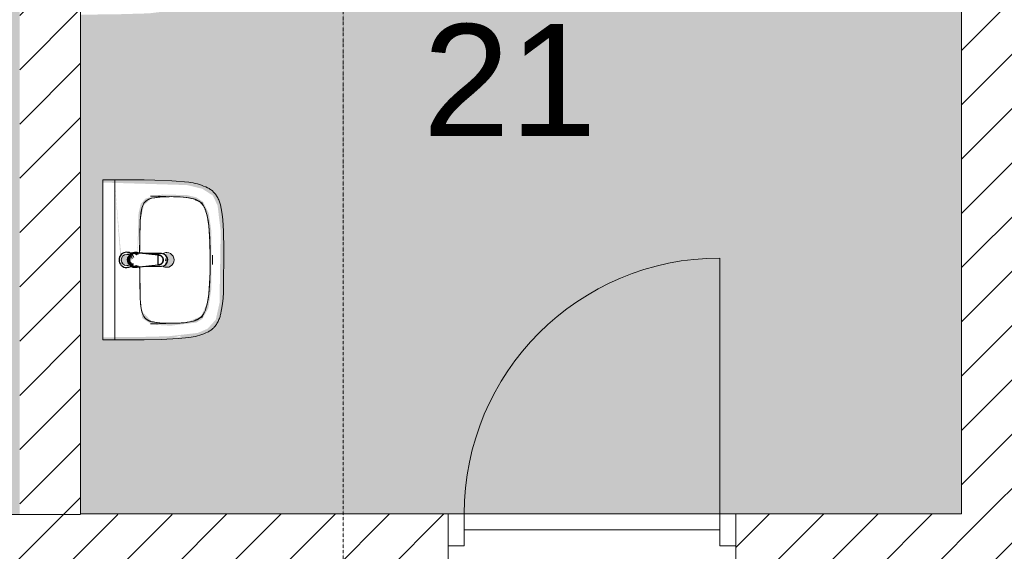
# Model space of a CAD drawing. Header units: millimetres. Extents: x 16153 to 91926, y 4686 to 113494.
# Tile 15 of 55: x 37029 to 40108, y 55209 to 56872. Entities that reach past the tile are written whole.
import ezdxf

# ---------------------------------------------------------------- set-up
doc = ezdxf.new("R2010")
doc.units = ezdxf.units.MM
doc.linetypes.add('ARC Section Line', pattern=[17, 10, -3, 0, -1, 0, -3])
for name, color, linetype, lineweight in [('A--A2__Ruwbouw', 8, 'Continuous', 15), ('A--AR9__AlgVoorz', 1, 'Continuous', 9), ('A--L$01A__Algemeen', 7, 'Continuous', 9), ('A--L22__Binnenwanden', 2, 'Continuous', 9), ('A--L3__Afbouw', 2, 'Continuous', 9), ('A--L74__VasteSanitaireVoorz', 1, 'Continuous', 9), ('A--LR9__AlgVoorz', 7, 'Continuous', 9), ('A--TR9__AlgVoorz', 1, 'Continuous', 13)]:
    doc.layers.add(name, color=color, linetype=linetype, lineweight=lineweight)
doc.styles.add('Arial', font='arial.ttf', dxfattribs={"height": 350})
pattern_1 = [(45, (0, 0), (-84.85281, 84.85281), [])]

# ---------------------------------------------------------------- blocks, each defined once
blk = doc.blocks.new('32_DO_WB_vo deur enkel2 - vo 2-2241153-AB-Begane grond')
at = {"layer": 'A--L$01A__Algemeen'}
blk.add_line((520, 105), (520, 905), dxfattribs=at)
blk.add_arc((520, 105), 800, 90, 180, dxfattribs=at)
at = {"layer": 'A--L3__Afbouw'}
for p, q in [((-280, 105), (-330, 105)), ((-330, 105), (-330, 5)), ((520, 105), (-280, 105)), ((-280, 105), (-280, 55)), ((-280, 5), (-280, 105)), ((520, 55), (520, 105)), ((570, 105), (520, 105)), ((520, 105), (520, 5)), ((570, 5), (570, 105)), ((-280, 55), (520, 55)), ((-330, 5), (-280, 5)), ((520, 5), (570, 5))]:
    blk.add_line(p, q, dxfattribs=at)
blk = doc.blocks.new('74_PF_wastafel 50x38_sphinx300_un - 74_PF_wastafel 50x38_sphinx300_un-1641938-AB-Begane grond')
at = {"layer": 'A--L74__VasteSanitaireVoorz'}
for p, q in [((242.8, 0), (247.2, 0)), ((247.2, 0), (250, 0)), ((-250, 0), (-250, -37.5)), ((-242, 0), (-250, 0)), ((-250, 0), (-247.2, 0)), ((-247.2, 0), (-242.8, 0)), ((242, 0), (-242, 0)), ((250, 0), (242, 0)), ((250, -37.5), (250, 0)), ((-250, -37.5), (-250, -129)), ((-250, -37.5), (-241, -37.5)), ((-250, -37.5), (-242, -37.5)), ((-242, -37.5), (242, -37.5)), ((242, -37.5), (250, -37.5)), ((250, -129), (250, -37.5)), ((-124.1, -117.2), (-20.7, -115.6)), ((21.7, -115.1), (124.1, -117.2))]:
    blk.add_line(p, q, dxfattribs=at)
at = {"layer": 'A--L74__VasteSanitaireVoorz', "lineweight": 25}
for p, q in [((-21, -99.7), (-23.8, -77.6)), ((23.8, -77.6), (21, -99.7)), ((-23, -98.5), (-23, -107.4)), ((-23, -98.5), (-21.6, -106)), ((-20, -98.6), (-23, -98.5)), ((-21.8, -114.8), (-15.5, -173.4)), ((-20.7, -111.7), (-21, -99.6)), ((-20.8, -101.2), (-20.7, -111.7)), ((15.5, -173.4), (21.8, -114.8)), ((23, -98.5), (20, -98.6)), ((20.6, -111.7), (20.8, -101.2)), ((21, -99.6), (20.7, -111.7)), ((23, -107.4), (23, -98.5)), ((-20.5, -126.4), (-19.8, -183.7)), ((19.7, -183.7), (20.4, -126.7)), ((-15.3, -173.4), (0, -173.4)), ((-15.2, -173.4), (15.2, -173.4)), ((0, -173.4), (15.3, -173.4))]:
    blk.add_line(p, q, dxfattribs=at)
at = {"layer": 'A--L74__VasteSanitaireVoorz', "flags": 128}
for points in [[(250, -37.5), (249.7, -37.5), (248.8, -37.5), (247.4, -37.5), (245.5, -37.5), (243.3, -37.5), (241, -37.5)], [(-167.2, -123.7), (-159.8, -121.9), (-152.4, -120.3), (-145, -119.1), (-137.5, -118.1), (-129.9, -117.5), (-124.1, -117.2)], [(124.1, -117.2), (131.7, -117.6), (139.2, -118.3), (146.7, -119.4), (154.2, -120.7), (161.6, -122.3), (167.2, -123.7)], [(-250, -129), (-248.9, -182.6), (-245.7, -236.1), (-242.7, -269.1)], [(-197.2, -187.1), (-196.5, -177.3), (-195.4, -167.6), (-193.9, -157.9), (-193, -153.2)], [(-193, -153.2), (-192.7, -151.6), (-192.3, -150.1), (-191.8, -148.6), (-191.3, -147.1), (-190.7, -145.6), (-190.1, -144.1), (-189.4, -142.7), (-188.6, -141.3), (-187.8, -139.9), (-187, -138.6), (-186.1, -137.3), (-185.1, -136), (-184.1, -134.8), (-183, -133.6), (-181.9, -132.5), (-180.8, -131.4), (-179.6, -130.3), (-178.3, -129.3), (-177.1, -128.5)], [(177.1, -128.5), (178.4, -129.4), (179.6, -130.4), (180.8, -131.5), (182, -132.6), (183.1, -133.7), (184.2, -134.9), (185.2, -136.1), (186.1, -137.4), (187, -138.7), (187.9, -140), (188.7, -141.4), (189.4, -142.8), (190.1, -144.2), (190.8, -145.7), (191.3, -147.2), (191.9, -148.7), (192.3, -150.2), (192.7, -151.8), (193, -153.2)], [(193, -153.2), (194.7, -162.8), (196, -172.5), (196.9, -182.3), (197.2, -187.1)], [(242.7, -269.1), (247.2, -215.7), (249.6, -162.1), (250, -129)], [(-197.2, -242.1), (-197.9, -221.1), (-197.7, -200.1), (-197.2, -187.1)], [(197.2, -187.1), (197.9, -208), (197.7, -229), (197.2, -242.1)], [(-191.5, -282.5), (-193.4, -273.3), (-195, -264.1), (-196.2, -254.8), (-197, -245.4), (-197.2, -242.1)], [(197.2, -242.1), (196.5, -251.4), (195.4, -260.7), (194, -270), (192.2, -279.2), (191.5, -282.5)], [(-242.7, -269.1), (-241.8, -276), (-240.7, -282.8), (-239.3, -289.5), (-237.6, -296.2), (-235.7, -302.8), (-233.4, -309.4), (-231, -315.8), (-228.3, -322.2), (-225.6, -327.8)], [(225.6, -327.8), (228.5, -321.6), (231.2, -315.2), (233.7, -308.8), (235.8, -302.2), (237.8, -295.6), (239.4, -288.9), (240.8, -282.1), (241.9, -275.3), (242.7, -269.1)], [(-157.2, -320.6), (-159.2, -319.8), (-161.1, -319), (-163.1, -318.1), (-164.9, -317.2), (-166.8, -316.1), (-168.6, -315), (-170.3, -313.9), (-172, -312.6), (-173.7, -311.3), (-175.3, -309.9), (-176.8, -308.5), (-178.3, -307), (-179.8, -305.4), (-181.1, -303.8), (-182.4, -302.1), (-183.6, -300.4), (-184.8, -298.6), (-185.9, -296.8), (-186.9, -295), (-187.8, -293.1), (-188.7, -291.1), (-189.5, -289.2), (-190.2, -287.2), (-190.8, -285.2), (-191.3, -283.1), (-191.5, -282.5)], [(191.5, -282.5), (191, -284.5), (190.4, -286.6), (189.7, -288.6), (188.9, -290.5), (188.1, -292.5), (187.2, -294.4), (186.2, -296.2), (185.1, -298.1), (184, -299.9), (182.8, -301.6), (181.5, -303.3), (180.2, -304.9), (178.8, -306.5), (177.3, -308), (175.8, -309.5), (174.2, -310.9), (172.6, -312.2), (170.9, -313.5), (169.1, -314.7), (167.3, -315.8), (165.5, -316.9), (163.6, -317.8), (161.7, -318.8), (159.8, -319.6), (157.8, -320.3), (157.2, -320.6)], [(-225.6, -327.8), (-224.3, -330.3), (-222.9, -332.7), (-221.5, -335), (-219.9, -337.3), (-218.3, -339.5), (-216.5, -341.6), (-214.7, -343.7), (-212.8, -345.7), (-210.8, -347.6), (-208.8, -349.5), (-206.8, -351.1)], [(-106.8, -331.3), (-115.2, -330.4), (-123.6, -329.1), (-131.9, -327.5), (-140.1, -325.6), (-148.3, -323.4), (-156.3, -320.8), (-157.2, -320.6)], [(106.8, -331.3), (57.9, -334.6), (8.9, -335.9), (-40, -335.3), (-89, -332.7), (-106.8, -331.3)], [(157.2, -320.6), (149.1, -323.2), (141, -325.4), (132.8, -327.4), (124.5, -329), (116.1, -330.2), (107.7, -331.2), (106.8, -331.3)], [(206.8, -351.1), (209, -349.3), (211, -347.5), (213, -345.5), (214.9, -343.5), (216.7, -341.5), (218.4, -339.3), (220, -337.1), (221.6, -334.8), (223.1, -332.5), (224.4, -330.1), (225.6, -327.8)], [(-206.8, -351.1), (-204.1, -353.1), (-201.4, -355.1), (-198.5, -356.9), (-195.6, -358.6), (-192.6, -360.2), (-189.6, -361.7), (-186.5, -363.1), (-183.3, -364.3), (-180.1, -365.4), (-176.9, -366.4), (-173.6, -367.3), (-172.1, -367.6)], [(-172.1, -367.6), (-154.6, -371.1), (-137, -373.8), (-119.3, -375.9), (-101.5, -377.2), (-90, -377.7)], [(90, -377.7), (107.8, -376.8), (125.6, -375.2), (143.2, -372.9), (160.8, -369.9), (172.1, -367.6)], [(172.1, -367.6), (175.4, -366.8), (178.6, -365.9), (181.9, -364.8), (185, -363.7), (188.2, -362.4), (191.2, -360.9), (194.2, -359.4), (197.2, -357.7), (200.1, -355.9), (202.9, -354), (205.6, -352), (206.8, -351.1)], [(-90, -377.7), (32.9, -378.8), (90, -377.7)]]:
    blk.add_lwpolyline(points, dxfattribs=at)
at = {"layer": 'A--L74__VasteSanitaireVoorz', "lineweight": 25, "flags": 128}
for points in [[(-21.7, -114.9), (-18.5, -144.2), (-15.2, -173.4)], [(-19.6, -103.8), (-19.3, -104.6), (-19, -105.3), (-18.6, -106.1)], [(15.2, -173.4), (18.5, -144.2), (21.7, -114.9)], [(17.7, -107.9), (18.1, -107.2), (18.5, -106.4), (18.8, -105.7), (19.1, -104.9), (19.4, -104.1), (19.6, -103.8)], [(18.1, -111.8), (21.6, -106), (23, -98.5)], [(-15.5, -173.4), (-15.5, -174.1), (-15.5, -174.7), (-15.4, -175.3), (-15.3, -175.9), (-15.2, -176.5), (-15.1, -177.1), (-14.9, -177.7), (-14.8, -178.3), (-14.5, -178.9), (-14.3, -179.5), (-14.1, -180.1), (-13.8, -180.6), (-13.5, -181.2), (-13.2, -181.7), (-12.8, -182.2), (-12.5, -182.7), (-12.1, -183.2), (-11.7, -183.7), (-11.3, -184.1), (-10.8, -184.6), (-10.4, -185), (-9.9, -185.4), (-9.4, -185.8), (-8.9, -186.2), (-8.4, -186.5), (-7.9, -186.8), (-7.3, -187.1), (-6.8, -187.4), (-6.2, -187.7), (-5.6, -187.9), (-5, -188.1), (-4.5, -188.3), (-3.9, -188.5), (-3.3, -188.6), (-2.6, -188.8), (-2, -188.8), (-1.4, -188.9), (-0.8, -189), (-0.2, -189), (0.5, -189), (1.1, -188.9), (1.7, -188.9), (2.3, -188.8), (2.9, -188.7), (3.5, -188.6), (4.1, -188.4), (4.7, -188.2), (5.3, -188), (5.9, -187.8), (6.5, -187.6), (7, -187.3), (7.6, -187), (8.1, -186.7), (8.6, -186.4), (9.1, -186), (9.6, -185.6), (10.1, -185.2), (10.6, -184.8), (11, -184.4), (11.5, -183.9), (11.9, -183.5), (12.3, -183), (12.6, -182.5), (13, -182), (13.3, -181.4), (13.6, -180.9), (13.9, -180.4), (14.2, -179.8), (14.4, -179.2), (14.6, -178.6), (14.8, -178.1), (15, -177.5), (15.2, -176.9), (15.3, -176.2), (15.4, -175.6), (15.5, -175), (15.5, -174.4), (15.5, -173.8), (15.5, -173.4)]]:
    blk.add_lwpolyline(points, dxfattribs=at)
at = {"layer": 'A--L74__VasteSanitaireVoorz', "lineweight": 25}
for start, end in [(0, 180), (180, 243.6372), (288, 0)]:
    blk.add_arc((0, -74.6), 24, start, end, dxfattribs=at)
at = {"layer": 'A--L74__VasteSanitaireVoorz'}
for centre, radius, start, end in [((0, -75), 17.5, 0, 180), ((0, -75), 17.5, 75, 105), ((0, -75), 17.5, 180, 240), ((0, -75), 17.5, 285, 0), ((0, -75), 17.5, 285, 300), ((-117.5, -306.2), 189.1, 92.0128, 105.2254), ((0, -3649.7), 3534.7, 90.3412, 92.0128), ((0, -3649.7), 3534.7, 87.9872, 89.6485), ((117.5, -306.2), 189.1, 74.7746, 87.9872), ((1090.6, -129), 1290.6, 180.891, 183), ((47.1, -199.9), 244.6, 169.0021, 176.9979), ((-154, -160.8), 39.8, 125.6177, 169.0021), ((-159, -153.8), 31.2, 105.2254, 125.6177), ((159, -153.8), 31.2, 54.3823, 74.7746), ((154, -160.8), 39.8, 10.9979, 54.3823), ((-47.1, -199.9), 244.6, 3.0021, 10.9979), ((-1090.6, -129), 1290.6, 357, 359.109), ((327.2, -214.6), 525.1, 176.9979, 183.0021), ((0, -200), 23, 150, 180), ((0, -200), 23, 180, 0), ((0, -200), 23, 360, 30), ((-327.2, -214.6), 525.1, 356.9979, 3.0021), ((36.8, -229.8), 234.3, 183.0021, 192.9979), ((-36.8, -229.8), 234.3, 347.0021, 356.9979), ((-140, -270.6), 52.8, 192.9979, 251.0021), ((-71, -251.1), 122.6, 198.2459, 206.4169), ((-163.9, -297.2), 18.9, 206.4169, 231.4261), ((140, -270.6), 52.8, 288.9979, 347.0021), ((163.9, -297.2), 18.9, 308.5739, 333.5831), ((71, -251.1), 122.6, 333.5831, 341.7541), ((-88.4, -120.6), 211.5, 251.0021, 264.9979), ((0, 889), 1224.9, 264.9979, 275.0021), ((88.4, -120.6), 211.5, 275.0021, 288.9979), ((0, 2695.4), 3038.4, 269.7219, 270.2781)]:
    blk.add_arc(centre, radius, start, end, dxfattribs=at)
at = {"layer": 'A--L74__VasteSanitaireVoorz', "lineweight": 25}
for centre, major_axis, ratio, start_param, end_param in [((0, -97.9), (20.5, 0), 0.967332, 1.570796, 3.665191), ((0, -99.6), (20.1, 0), 0.870402, 1.570796, 3.08442), ((0, -97.9), (20.5, 0), 0.967332, 5.759587, 7.853982), ((0, -99.6), (20.1, 0), 0.870402, 0.057173, 1.570796), ((0, -98.5), (20, 0), 0.97026, 3.144451, 3.592433), ((0, -98.5), (20, 0), 0.97026, 5.832345, 6.280327), ((0, -183.7), (19.7, 0), 0.967332, 3.141593, 6.283185), ((0, -186.6), (11.5, 0), 0.973197, 4.45059, 4.974188)]:
    blk.add_ellipse(centre, major_axis=major_axis, ratio=ratio, start_param=start_param, end_param=end_param, dxfattribs=at)
for points, knots in [([(23, -98.5), (23, -95.5), (21.9, -91.3), (18.8, -86.9), (16.7, -84.7), (14.8, -83.2), (12.8, -81.9), (10, -80.4), (5.9, -79.1), (1.9, -78.5), (-1.5, -78.6), (-4.5, -78.9), (-7.9, -79.7), (-11.6, -81.1), (-14.8, -83.2), (-17.7, -85.6), (-20, -88.5), (-21.7, -91.7), (-22.7, -95), (-23, -97.3), (-23, -98.5)], [-1, -1, -1, -1, -0.861111, -0.791667, -0.756944, -0.722222, -0.6875, -0.652778, -0.583333, -0.513889, -0.479167, -0.444444, -0.388889, -0.333333, -0.277778, -0.222222, -0.166667, -0.111111, -0.055556, 0, 0, 0, 0]), ([(-23, -107.4), (-23, -104), (-21.9, -99.2), (-18.8, -94), (-16.6, -91.6), (-14.8, -89.9), (-12.8, -88.3), (-9.9, -86.7), (-5.9, -85.2), (-1.9, -84.5), (1.5, -84.6), (4.5, -84.9), (7.9, -85.8), (11.5, -87.5), (14.8, -89.8), (17.7, -92.6), (20, -95.9), (21.7, -99.6), (22.7, -103.3), (23, -106), (23, -107.4)], [-1, -1, -1, -1, -0.861111, -0.791667, -0.756944, -0.722222, -0.6875, -0.652778, -0.583333, -0.513889, -0.479167, -0.444444, -0.388889, -0.333333, -0.277778, -0.222222, -0.166667, -0.111111, -0.055556, 0, 0, 0, 0]), ([(-21.2, -97.3), (-21.1, -94.2), (-20.1, -90), (-17.2, -85.6), (-15.2, -83.5), (-13.5, -82), (-11.6, -80.7), (-9, -79.3), (-5.4, -78), (-1.7, -77.4), (1.4, -77.5), (4.1, -77.7), (7.2, -78.5), (10.5, -80), (13.5, -81.9), (16.1, -84.3), (18.3, -87.2), (19.9, -90.4), (20.9, -93.7), (21.1, -96), (21.2, -97.3)], [-1, -1, -1, -1, -0.861111, -0.791667, -0.756944, -0.722222, -0.6875, -0.652778, -0.583333, -0.513889, -0.479167, -0.444444, -0.388889, -0.333333, -0.277778, -0.222222, -0.166667, -0.111111, -0.055556, 0, 0, 0, 0]), ([(-18.6, -103.3), (-18.7, -103.1), (-19.1, -102.7), (-19.5, -102.1), (-19.8, -101.5), (-20.1, -101), (-20.4, -100.5), (-20.6, -100), (-20.8, -99.6), (-20.9, -99.5)], [0.7142857, 0.7142857, 0.7142857, 0.7142857, 0.75, 0.7857143, 0.8214286, 0.8571429, 0.8928571, 0.9285714, 1, 1, 1, 1]), ([(20.8, -99.5), (20.8, -99.7), (20.6, -100), (20.4, -100.5), (20.1, -101), (19.8, -101.5), (19.5, -102.1), (19.1, -102.7), (18.8, -103.1), (18.5, -103.5), (18.1, -104), (17.4, -104.7), (16.7, -105.3), (16.3, -105.7)], [0, 0, 0, 0, 0.0714286, 0.1071429, 0.1428571, 0.1785714, 0.2142857, 0.25, 0.2678571, 0.2857143, 0.3214286, 0.3571429, 0.4285714, 0.4285714, 0.4285714, 0.4285714]), ([(15.3, -173.4), (15.3, -175.8), (14.6, -179), (12.6, -182.5), (11.1, -184.1), (9.9, -185.3), (8.5, -186.3), (6.7, -187.5), (4, -188.5), (0.7, -189), (-2.5, -188.8), (-5.3, -188), (-7.7, -186.9), (-9.9, -185.3), (-11.8, -183.4), (-13.4, -181.2), (-14.5, -178.7), (-15.1, -176.2), (-15.3, -174.4), (-15.3, -173.4)], [-1, -1, -1, -1, -0.861111, -0.791667, -0.756944, -0.722222, -0.6875, -0.652778, -0.583333, -0.513889, -0.444444, -0.388889, -0.333333, -0.277778, -0.222222, -0.166667, -0.111111, -0.055556, 0, 0, 0, 0])]:
    blk.add_open_spline(points, degree=3, knots=knots, dxfattribs=at)
for points in [[(-21.7, -114.9), (-22.2, -113.7), (-22.8, -111.2), (-23, -108.7), (-23, -107.4)], [(-20.8, -101.2), (-20.9, -100.5), (-21.1, -99.2), (-21.2, -97.9), (-21.2, -97.3)], [(-20.9, -99.5), (-21, -99.3), (-21, -99.4), (-20.9, -100.4), (-20.8, -101.2)], [(21.2, -97.3), (21.2, -97.9), (21.1, -99.2), (20.9, -100.5), (20.8, -101.2)], [(20.8, -101.2), (20.9, -100.5), (21, -99.5), (21, -99.3), (20.8, -99.5)], [(23, -107.4), (23, -108.7), (22.8, -111.2), (22.2, -113.7), (21.7, -114.9)]]:
    blk.add_open_spline(points, degree=3, dxfattribs=at)
at = {"layer": 'A--L74__VasteSanitaireVoorz'}
for points in [[(76, -115.8), (76, -115.8), (75.5, -115.8), (73.6, -115.8), (70.6, -115.7), (66.9, -115.6), (63.1, -115.6), (59.4, -115.5), (56.4, -115.5), (54.5, -115.4), (54, -115.4), (54, -115.4)], [(54, -115.4), (54, -115.4), (54.5, -115.4), (56.4, -115.5), (59.4, -115.5), (63.1, -115.6), (66.9, -115.6), (70.6, -115.7), (73.6, -115.8), (75.5, -115.8), (76, -115.8), (76, -115.8)]]:
    blk.add_open_spline(points, degree=3, dxfattribs=at)

msp = doc.modelspace()

# ---------------------------------------------------------------- hatches: boundary and pattern name
at = {"layer": 'A--A2__Ruwbouw', "lineweight": 9}
h = msp.add_hatch(dxfattribs=at)
h.set_pattern_fill('FP_1', color=256, angle=45, style=0, pattern_type=2)
h.set_pattern_definition(pattern_1)
h.paths.add_polyline_path([(37034.6, 55324.4), (37219.3, 55326.4), (37219.3, 58111.4), (37029.3, 58111.4), (37029.3, 55324.4)])
h.paths.add_polyline_path([(37219.3, 58211.4), (37219.3, 59131.4), (37029.3, 59131.4), (37029.3, 58211.4)])
h = msp.add_hatch(dxfattribs=at)
h.set_pattern_fill('FP_1', color=256, angle=45, style=0, pattern_type=2)
h.set_pattern_definition(pattern_1)
h.paths.add_polyline_path([(40184.3, 55326.4), (40184.3, 59131.4), (39974.3, 59131.4), (39974.3, 55326.4)])
h = msp.add_hatch(dxfattribs=at)
h.set_pattern_fill('FP_1', color=256, angle=45, style=0, pattern_type=2)
h.set_pattern_definition(pattern_1)
h.paths.add_polyline_path([(37219.3, 55114.4), (37219.3, 55324.4), (32574.3, 55324.4), (32574.3, 55114.4), (37029.3, 55114.4)])
h = msp.add_hatch(dxfattribs=at)
h.set_pattern_fill('FP_1', color=256, angle=45, style=0, pattern_type=2)
h.set_pattern_definition(pattern_1)
h.paths.add_polyline_path([(37219.3, 55116.4), (38369.3, 55116.4), (38369.3, 55326.4), (37219.3, 55324.4), (37219.3, 55221.4)])
h.paths.add_polyline_path([(43785.8, 55116.4), (44634.3, 55116.4), (44634.3, 55326.4), (43785.8, 55326.4), (43785.8, 55221.4)])
h.paths.add_polyline_path([(42304.4, 55116.4), (42885.8, 55116.4), (42885.8, 55326.4), (41348.3, 55326.4), (41348.3, 55116.4)])
h.paths.add_polyline_path([(39269.3, 55116.4), (40448.3, 55116.4), (40448.3, 55326.4), (39269.3, 55326.4), (39269.3, 55221.4)])
at = {"layer": 'A--AR9__AlgVoorz'}
h = msp.add_hatch(color=7, dxfattribs=at)
h.paths.add_polyline_path([(32773.1, 55324.4), (37029.3, 55326.4), (37029.3, 59131.4), (32574.3, 59131.4), (32574.3, 55324.4), (32703.8, 55324.4)])
h.paths.add_polyline_path([(32964.5, 56739.4), (32664.3, 56739.4), (32664.3, 57539.4), (33264.3, 57539.4), (33264.3, 56739.4), (33198, 56739.4)])
h = msp.add_hatch(color=7, dxfattribs=at)
h.paths.add_polyline_path([(37256.7, 57370.4), (37275.7, 57117.1), (37281.9, 57117.1), (37298.8, 57112.5), (37306.6, 57124), (37308.8, 57129.4), (37316.3, 57135.9), (37289.7, 57146.3), (37276.7, 57141.8), (37261.9, 57310.9)])
h.paths.add_polyline_path([(38419.3, 55326.4), (39974.3, 55326.4), (39974.3, 58111.4), (37219.3, 58111.4), (37219.3, 57371.4), (37482.7, 57363.5), (37530.2, 57352), (37563.3, 57330.7), (37578.1, 57299.6), (37588.2, 57199.9), (37584.2, 56995.6), (37565.8, 56932.3), (37548.7, 56915.5), (37516, 56901.3), (37433.8, 56891.5), (37329, 56888.4), (37219.3, 56887.4), (37219.3, 55326.4), (38369.3, 55326.4)])
h.paths.add_polyline_path([(37511, 55877.2), (37531.7, 55883.6), (37531.3, 55879.4)])
h.paths.add_polyline_path([(37326.7, 56361.4), (37345.7, 56108.1), (37351.9, 56108.1), (37368.8, 56103.5), (37376.6, 56115), (37378.8, 56120.4), (37386.3, 56126.9), (37359.7, 56137.3), (37346.7, 56132.8), (37328, 56346.9)])
h.paths.add_polyline_path([(37326.7, 55878.4), (37289.3, 55878.4), (37289.3, 56362.4), (37552.7, 56354.5), (37600.2, 56343), (37633.3, 56321.7), (37648.1, 56290.6), (37657.9, 56210.2), (37654.2, 55986.6), (37642.5, 55933.9), (37616.7, 55905.2), (37586, 55892.3), (37495.2, 55881.8), (37399, 55879.4), (37326.7, 55879.4)])
h.paths.add_polyline_path([(37503.8, 55915.1), (37581.4, 55924.6), (37600.2, 55935.6), (37619.3, 55969.4), (37628.8, 56030.7), (37628.8, 56210.2), (37620.5, 56267), (37603.1, 56302), (37581.4, 56316.3), (37552.7, 56323.1), (37475.9, 56325.1), (37423.3, 56313), (37408.1, 56296), (37400.9, 56266.2), (37397.1, 56140.1), (37406.5, 56244.6), (37418.2, 56292.2), (37442.5, 56313.5), (37503.8, 56318.3), (37571.7, 56311.9), (37601.3, 56293.2), (37616.7, 56252.8), (37621.3, 56208.9), (37622.7, 56062.6), (37616.7, 55988.1), (37596.6, 55944.7), (37551.6, 55925.2), (37476.3, 55923.3), (37442.5, 55927.4), (37411.6, 55959.7), (37406.5, 55996.3), (37411.8, 55938.7), (37438.7, 55920.8), (37475.9, 55915.8), (37495.2, 55915.3)])
h.paths.add_polyline_path([(37489.3, 56097.4), (37505.5, 56104.2), (37512.3, 56120.4), (37505.5, 56136.7), (37489.3, 56143.4), (37483.3, 56135.7), (37486.4, 56134.4), (37483.3, 56105.1), (37483.3, 56098.2)])
h.paths.add_polyline_path([(37433.8, 56924.1), (37511.4, 56933.6), (37530.2, 56944.6), (37549.3, 56978.4), (37558.8, 57039.7), (37558.8, 57219.2), (37550.5, 57276), (37533.1, 57311), (37511.4, 57325.3), (37482.7, 57332.1), (37400.9, 57333.7), (37353.3, 57322), (37338.1, 57305), (37331.1, 57276.4), (37327.1, 57149.1), (37336.5, 57253.6), (37348.2, 57301.2), (37372.5, 57322.5), (37433.8, 57327.3), (37501.7, 57320.9), (37531.3, 57302.2), (37546.7, 57261.8), (37552.1, 57199.9), (37554.2, 57107.2), (37546.7, 56997.1), (37526.6, 56953.7), (37481.6, 56934.2), (37400.9, 56932.7), (37372.5, 56936.4), (37341.6, 56968.7), (37336.3, 57016.8), (37341.8, 56947.7), (37363.5, 56931.6), (37405.9, 56924.8), (37425.2, 56924.3)])
h.paths.add_polyline_path([(37419.3, 57106.4), (37435.5, 57113.2), (37442.3, 57129.4), (37435.5, 57145.7), (37419.3, 57152.4), (37413.3, 57144.7), (37416.4, 57143.4), (37413.3, 57114.1), (37413.3, 57107.2)])

# ---------------------------------------------------------------- linework, layer by layer
at = {"layer": 'A--L$01A__Algemeen', "linetype": 'ARC Section Line', "lineweight": 13}
msp.add_line((38040.4, 96957.7), (38040.4, 42579.2), dxfattribs=at)
at = {"layer": 'A--L22__Binnenwanden', "lineweight": 15}
for p, q in [((37219.3, 55326.4), (37219.3, 58111.4)), ((39974.3, 58111.4), (39974.3, 55326.4)), ((37219.3, 55324.4), (32574.3, 55324.4)), ((38369.3, 55326.4), (37219.3, 55326.4)), ((38369.3, 55116.4), (38369.3, 55326.4)), ((39974.3, 55326.4), (39269.3, 55326.4)), ((39269.3, 55326.4), (39269.3, 55116.4))]:
    msp.add_line(p, q, dxfattribs=at)
at = {"layer": 'A--LR9__AlgVoorz', "flags": 128}
msp.add_lwpolyline([(37219.3, 55326.4), (39974.3, 55326.4), (39974.3, 58111.4), (38604.3, 58111.4), (37219.3, 58111.4)], close=True, dxfattribs=at)

# ---------------------------------------------------------------- block references
at = {"layer": 'A--L3__Afbouw'}
msp.add_blockref('32_DO_WB_vo deur enkel2 - vo 2-2241153-AB-Begane grond', (38699.3, 55221.4), dxfattribs=at)
at = {"layer": 'A--L74__VasteSanitaireVoorz', "rotation": 89.99999999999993}
msp.add_blockref('74_PF_wastafel 50x38_sphinx300_un - 74_PF_wastafel 50x38_sphinx300_un-1641938-AB-Begane grond', (37289.3, 56120.4), dxfattribs=at)

# ---------------------------------------------------------------- texts
at = {"layer": 'A--TR9__AlgVoorz', "insert": (38290, 56857.7), "char_height": 350, "width": 673.417, "attachment_point": 1, "style": 'Arial'}
msp.add_mtext('21', dxfattribs=at)

doc.saveas('drawing.dxf')
